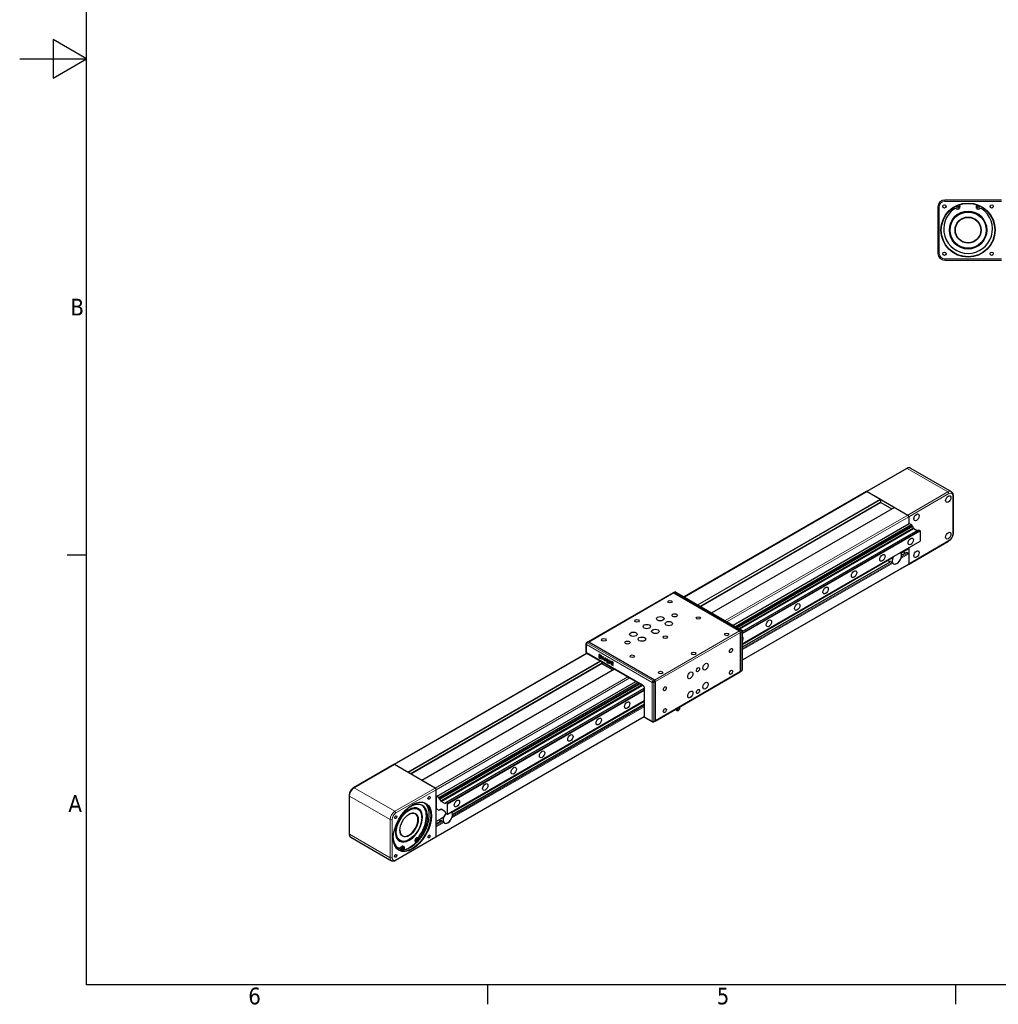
# Model space of a CAD drawing. Header units: millimetres. Extents: x 0 to 4200, y 0 to 2970.
# Tile 1 of 5: x 0 to 1464, y 71 to 1544. Entities that reach past the tile are written whole.
import ezdxf

# ---------------------------------------------------------------- set-up
doc = ezdxf.new("R2010")
doc.units = ezdxf.units.MM
doc.header["$LTSCALE"] = 7
for name, color, linetype, lineweight in [('Bordo (ISO)', 7, 'Continuous', 25), ('Visibile (ISO)', 7, 'Continuous', 25), ('Visibile sottile (ISO)', 7, 'Continuous', 13)]:
    doc.layers.add(name, color=color, linetype=linetype, lineweight=lineweight)
doc.styles.add('Testo nota (ISO)', font='tahoma.ttf')

# ---------------------------------------------------------------- blocks, each defined once
blk = doc.blocks.new('Bordi Bordo di default')
at = {"layer": 'Bordo (ISO)'}
for p, q in [((10, 74.25), (7.1, 74.25)), ((70, 10), (70, 7.1)), ((140, 10), (140, 7.1))]:
    blk.add_line(p, q, dxfattribs=at)
at = {"layer": 'Bordo (ISO)', "flags": 128}
for points in [[(10, 10), (10, 287), (410, 287), (410, 10), (10, 10)], [(0, 148.5), (10, 148.5), (5, 151.39), (5, 145.61), (10, 148.5)]]:
    blk.add_lwpolyline(points, dxfattribs=at)
at = {"layer": 'Bordo (ISO)', "char_height": 2.5, "attachment_point": 7, "style": 'Testo nota (ISO)'}
for s, insert in [('B', (7.59, 110.12)), ('A', (7.29, 35.88)), ('6', (34.2, 7.05)), ('5', (104.27, 7.05))]:
    blk.add_mtext(s, dxfattribs=dict(at, insert=insert))

msp = doc.modelspace()

# ---------------------------------------------------------------- linework, layer by layer
at = {"layer": 'Visibile (ISO)'}
for p, q in [((1468.7, 1273.9), (1383.7, 1273.9)), ((1405.2, 1266.5), (1406.2, 1264.4)), ((1431.2, 1264.4), (1432.2, 1266.5)), ((1373.7, 1263.9), (1373.7, 1193.9)), ((1383.7, 1183.9), (1468.7, 1183.9)), ((1266.7, 837.8), (1326.8, 872.5)), ((1332.8, 872.9), (1393.6, 837.8)), ((1266.7, 837.8), (994, 680.4)), ((1267.7, 837.7), (1328.5, 802.6)), ((1267.7, 837.7), (1287.5, 826.3)), ((1287.8, 825.7), (1287.8, 822)), ((1396.3, 832.4), (1396.3, 775.3)), ((1308.5, 814.1), (1035.5, 656.5)), ((1288.2, 821.4), (1304.7, 811.9)), ((1308.7, 814), (1328.5, 802.6)), ((1329.9, 800.2), (1329.9, 789.8)), ((1329.9, 800.2), (1329.9, 789.8)), ((1067.3, 638.1), (1330.8, 790.3)), ((1070.6, 636.2), (1334.1, 788.4)), ((1072.5, 635.1), (1334.8, 786.6)), ((1073.4, 634.6), (1335.8, 786)), ((1076.2, 633), (1337.1, 783.7)), ((1077.3, 632.4), (1337.5, 782.6)), ((1080.9, 628.5), (1344.7, 780.8)), ((1330.8, 790.3), (1334.1, 788.4)), ((1334.1, 788.4), (1334.8, 786.6)), ((1334.8, 786.6), (1335.8, 786)), ((1337.1, 783.7), (1337.5, 782.6)), ((1337.5, 782.6), (1342.7, 779.7)), ((1344.7, 780.8), (1346.7, 779.7)), ((1080.9, 628.5), (1343.4, 780.1)), ((1080.9, 626.2), (1346.7, 779.7)), ((1080.9, 625.4), (1347.1, 779.1)), ((1346.7, 779.7), (1347.1, 779.1)), ((1347.1, 779.1), (1347.1, 763.9)), ((1080.9, 610.2), (1347.1, 763.9)), ((1329.7, 752.3), (1318.5, 745.9)), ((1329.5, 729), (1389.6, 763.7)), ((1329.9, 754), (1329.9, 729.9)), ((1329.9, 754), (1329.9, 752.8)), ((1305.7, 738.5), (1080.9, 608.7)), ((1326.9, 746.9), (1319.3, 742.5)), ((1322.2, 748), (1323.9, 745.2)), ((1327.4, 746.9), (1329.2, 745.9)), ((1329.9, 744.6), (1329.9, 729.9)), ((1302.9, 733), (1080.9, 604.9)), ((1329.5, 729), (1080.9, 585.5)), ((1300.1, 734), (1302.3, 732.7)), ((1305.1, 731.9), (1303.3, 732.9)), ((977.5, 686.4), (850.2, 612.9)), ((979.6, 687.6), (977.5, 686.4)), ((978.5, 686.3), (1076.8, 629.5)), ((1076.8, 629.5), (978.5, 686.3)), ((981.6, 687.6), (1079.9, 630.8)), ((875.3, 627.4), (875.4, 627.4)), ((1078.2, 569.1), (1078.2, 627.1)), ((1078.2, 569.1), (1078.2, 627.1)), ((1080.9, 629.1), (1080.9, 571.1)), ((847.1, 609.9), (847.1, 598.1)), ((850.2, 612.9), (848.1, 611.7)), ((949.5, 556), (851.2, 612.8)), ((949.5, 556), (851.2, 612.8)), ((848.3, 596.2), (559.6, 429.6)), ((848.1, 596.3), (932.2, 547.8)), ((866.8, 594.4), (866.4, 594.2)), ((866.4, 594.2), (866.4, 593.5)), ((869, 592.7), (866.4, 594.2)), ((866.4, 593.5), (869, 592)), ((866.8, 592.6), (866.4, 592.4)), ((866.4, 592.4), (866.4, 589.7)), ((869, 590.9), (866.4, 592.4)), ((866.4, 589.7), (869, 588.3)), ((869.4, 592.9), (866.8, 594.4)), ((869.4, 591.1), (866.8, 592.6)), ((866.9, 591.4), (869, 590.2)), ((866.9, 590.1), (866.9, 591.4)), ((867.3, 590.3), (866.9, 590.1)), ((869, 588.9), (866.9, 590.1)), ((867.3, 590.3), (867.3, 591.2)), ((869.4, 589.1), (867.3, 590.3)), ((869.4, 592.9), (869, 592.7)), ((869, 592), (869, 592.7)), ((869.4, 592.2), (869, 592)), ((869.4, 591.1), (869, 590.9)), ((869, 590.2), (869, 590.9)), ((869.4, 590.4), (869, 590.2)), ((869.4, 589.1), (869, 588.9)), ((869.4, 592.2), (869.4, 592.9)), ((869.4, 590.4), (869.4, 591.1)), ((869.4, 588.5), (869.4, 589.1)), ((869.9, 592.5), (869.6, 592.3)), ((869.6, 592.3), (871, 587.1)), ((870.2, 592), (869.6, 592.3)), ((870.5, 592.2), (869.9, 592.5)), ((870.5, 592.2), (870.2, 592)), ((871.3, 588), (870.2, 592)), ((871.5, 588.6), (870.5, 592.2)), ((872.4, 590.7), (871.3, 588)), ((871.5, 586.8), (873, 590.4)), ((871.9, 587), (873.3, 590.6)), ((872.7, 590.9), (872.4, 590.7)), ((873, 590.4), (872.4, 590.7)), ((873.3, 590.6), (872.7, 590.9)), ((873.3, 590.6), (873, 590.4)), ((875.7, 589.2), (875.3, 589)), ((875.3, 589), (875.3, 588.4)), ((869, 588.3), (869, 588.9)), ((869.4, 588.5), (869, 588.3)), ((871, 587.1), (871.5, 586.8)), ((871.4, 582.9), (871.4, 580.3)), ((871.4, 580.3), (887.5, 571)), ((871.9, 587), (871.5, 586.8)), ((873.9, 588), (873.6, 587.8)), ((874.1, 587.5), (873.6, 587.8)), ((874.5, 587.7), (873.9, 588)), ((874.5, 587.7), (874.1, 587.5)), ((876.9, 584.7), (876.5, 584.5)), ((878.7, 587.5), (878.3, 587.3)), ((878.3, 587.3), (878.3, 582.9)), ((878.9, 587), (878.3, 587.3)), ((878.3, 582.9), (880.9, 581.4)), ((879.2, 587.2), (878.7, 587.5)), ((879.2, 587.2), (878.9, 587)), ((878.9, 583.2), (878.9, 587)), ((879.2, 583.4), (878.9, 583.2)), ((880.9, 582.1), (878.9, 583.2)), ((879.2, 583.4), (879.2, 587.2)), ((881.3, 582.3), (879.2, 583.4)), ((881.1, 586.1), (880.7, 585.9)), ((880.7, 585.9), (882.2, 580.6)), ((881.4, 585.5), (880.7, 585.9)), ((881.3, 582.3), (880.9, 582.1)), ((880.9, 581.4), (880.9, 582.1)), ((881.3, 581.6), (880.9, 581.4)), ((881.7, 585.7), (881.1, 586.1)), ((881.3, 581.6), (881.3, 582.3)), ((881.7, 585.7), (881.4, 585.5)), ((882.5, 581.6), (881.4, 585.5)), ((882.7, 582.2), (881.7, 585.7)), ((882.2, 580.6), (882.7, 580.3)), ((883.5, 584.3), (882.5, 581.6)), ((882.7, 580.3), (884.2, 583.9)), ((883.1, 580.5), (882.7, 580.3)), ((883.1, 580.5), (884.5, 584.1)), ((883.9, 584.5), (883.5, 584.3)), ((884.2, 583.9), (883.5, 584.3)), ((884.5, 584.1), (883.9, 584.5)), ((884.5, 584.1), (884.2, 583.9)), ((885.4, 583.6), (885, 583.4)), ((885, 583.4), (885, 581)), ((887.6, 581.9), (885, 583.4)), ((885, 581), (887.6, 579.5)), ((885.4, 579.9), (885, 579.7)), ((885, 579.7), (885, 579)), ((887.6, 578.2), (885, 579.7)), ((885, 579), (887.6, 577.5)), ((888, 582.1), (885.4, 583.6)), ((888, 578.4), (885.4, 579.9)), ((885.6, 582.4), (887.6, 581.3)), ((885.6, 581.3), (885.6, 582.4)), ((885.9, 581.5), (885.6, 581.3)), ((887.6, 580.1), (885.6, 581.3)), ((885.9, 581.5), (885.9, 582.2)), ((888, 580.3), (885.9, 581.5)), ((888, 582.1), (887.6, 581.9)), ((887.6, 581.3), (887.6, 581.9)), ((888, 581.5), (887.6, 581.3)), ((888, 580.3), (887.6, 580.1)), ((887.6, 579.5), (887.6, 580.1)), ((888, 579.7), (887.6, 579.5)), ((888, 578.4), (887.6, 578.2)), ((887.6, 577.5), (887.6, 578.2)), ((888, 577.7), (887.6, 577.5)), ((888, 581.5), (888, 582.1)), ((888, 579.7), (888, 580.3)), ((888, 577.7), (888, 578.4)), ((889.7, 572.3), (601.5, 405.9)), ((950.5, 494.7), (1077.8, 568.2)), ((1079.9, 569.4), (1077.8, 568.2)), ((623.7, 382), (921.5, 554)), ((627, 380.1), (924.8, 552.1)), ((627.7, 378.3), (926.7, 551)), ((628.6, 377.8), (927.7, 550.4)), ((630, 375.4), (930.4, 548.8)), ((630.4, 374.4), (931.5, 548.2)), ((950.9, 495.6), (950.9, 553.6)), ((950.9, 495.6), (950.9, 553.6)), ((636.2, 371.8), (934.1, 543.8)), ((637.6, 372.6), (934.1, 543.7)), ((639.6, 371.4), (934.1, 541.4)), ((640, 370.8), (934.1, 540.6)), ((934.1, 544.6), (934.1, 501.7)), ((640, 355.6), (934.1, 525.4)), ((934.1, 523.9), (646.8, 358.1)), ((934.1, 520.1), (647.6, 354.7)), ((934.3, 500.8), (622.4, 320.8)), ((982, 511.2), (981.2, 512.4)), ((986.3, 511.2), (987.1, 512.4)), ((935.1, 500), (946.4, 493.5)), ((950.5, 494.7), (948.4, 493.5)), ((559.6, 429.6), (499.5, 394.9)), ((621.4, 394.4), (560.6, 429.5)), ((580.4, 418), (560.6, 429.5)), ((621.4, 394.4), (601.6, 405.8)), ((492.8, 383.3), (492.8, 326.2)), ((622.8, 321.7), (622.8, 391.9)), ((622.8, 377.2), (622.8, 391.9)), ((623.7, 382), (622.8, 381.5)), ((622.8, 381.5), (622.8, 364.7)), ((622.8, 344.6), (622.8, 369.1)), ((627, 380.1), (623.7, 382)), ((627.7, 378.3), (627, 380.1)), ((628.6, 377.8), (627.7, 378.3)), ((630.4, 374.4), (630, 375.4)), ((635.9, 371.2), (630.4, 374.4)), ((636.2, 371.8), (635.9, 371.2)), ((639.6, 371.4), (637.6, 372.6)), ((640, 370.8), (639.6, 371.4)), ((640, 355.6), (640, 370.8)), ((595.9, 363.3), (595.6, 363.5)), ((622.8, 364.7), (623.7, 363.3)), ((623.7, 363.3), (627, 361.3)), ((627, 361.3), (627.7, 362.3)), ((627, 361.3), (628.2, 362)), ((627.7, 362.3), (628.6, 361.8)), ((628.6, 361.8), (630, 362.5)), ((630, 362.5), (630.4, 363.1)), ((630, 362.5), (630.7, 362.9)), ((630.4, 363.1), (635.9, 360)), ((635.9, 360), (636.2, 358.9)), ((637.6, 356.6), (639.6, 355.4)), ((639.6, 355.4), (640, 355.6)), ((601.6, 350.3), (601.6, 350.7)), ((633.9, 350.6), (622.8, 344.2)), ((631.1, 345.2), (622.8, 340.4)), ((630.6, 344.9), (628.4, 346.1)), ((633.3, 344.1), (631.5, 345.1)), ((622.8, 321.7), (622.8, 336.4)), ((495.5, 320.8), (556.3, 285.7)), ((622.4, 320.8), (562.3, 286.1)), ((568.4, 315.6), (568.1, 315.8)), ((582.5, 317.2), (582.2, 317)), ((592.7, 312.9), (591.5, 315.3)), ((593.4, 312.5), (592.7, 312.9)), ((593.2, 314.3), (593.9, 312.9)), ((575.1, 306.6), (573.3, 307.6)), ((574.9, 301.9), (575.5, 304.1))]:
    msp.add_line(p, q, dxfattribs=at)
for centre, radius in [((1418.7, 1228.9), 40.5), ((1418.7, 1228.9), 40), ((1383.3, 1264.2), 2.46), ((1454, 1264.2), 2.46), ((1418.7, 1228.9), 27.5), ((1418.7, 1228.9), 27), ((1403.4, 1263.1), 1.5), ((1433.9, 1263.1), 1.5), ((1418.7, 1228.9), 19.5), ((1418.7, 1228.9), 19), ((1383.3, 1193.5), 2.46), ((1454, 1193.5), 2.46)]:
    msp.add_circle(centre, radius, dxfattribs=at)
for centre, radius, start, end in [((1383.7, 1263.9), 10, 90, 180), ((1418.7, 1230.6), 36.5, 124.221, 55.779), ((1399.8, 1258.3), 3, 53.2631, 124.221), ((1403.4, 1263.1), 3, 233.2631, 23.9975), ((1433.9, 1263.1), 3, 156.0025, 306.7369), ((1437.5, 1258.3), 3, 55.779, 126.7369), ((1383.7, 1193.9), 10, 180, 270), ((980.6, 685.9), 2, 60, 120), ((1078.9, 629.1), 2, 0, 60), ((849.1, 609.9), 2, 120, 180), ((849.1, 598.1), 2, 180, 240), ((1078.9, 571.1), 2, 300, 0), ((936.1, 501.7), 2, 180, 240), ((947.4, 495.2), 2, 240, 300)]:
    msp.add_arc(centre, radius, start, end, dxfattribs=at)
for centre, major_axis, ratio, start_param, end_param in [((1267.7, 836.1), (-1, 1.73), 0.57735, 5.497787, 6.283185), ((1267.7, 836.1), (-1, 1.73), 0.57735, 5.497787, 6.283185), ((1287.5, 825.9), (0.25, -0.433), 0.57735, 0.785398, 2.356194), ((1288.2, 821.8), (0.25, -0.433), 0.57735, 3.926991, 5.497787), ((1308.7, 813.6), (-0.25, 0.433), 0.57735, 5.497787, 6.283185), ((1328.5, 801), (1, -1.73), 0.57735, 0.785398, 2.356194), ((1328.5, 801), (1, -1.73), 0.57735, 0.785398, 2.356194), ((1337.5, 785.4), (1.23, -2.12), 0.57735, 4.132516, 5.315186), ((1343, 782.2), (1.22, -2.12), 0.57735, 5.680389, 5.703313), ((1329.2, 753.2), (0.5, -0.866), 0.57735, 0, 0.785398), ((1312.2, 738.5), (5, 8.66), 0.57735, 1.655171, 6.19881), ((1312.2, 738.5), (5, 8.66), 0.57735, 1.655171, 1.832596), ((1312.2, 738.5), (-5, -8.66), 0.57735, 6.021386, 8.115781), ((1312.2, 738.5), (5, 8.66), 0.57735, 6.021386, 6.19881), ((1327.4, 746.1), (-0.5, 0.866), 0.57735, 5.497787, 6.283185), ((1329.2, 745), (0.5, -0.866), 0.57735, 0.785398, 2.356194), ((1300.1, 745.5), (7.1, -12.2), 0.57735, 5.393027, 5.497787), ((1328.5, 730.8), (1, -1.73), 0.57735, 0, 0.785398), ((1328.5, 730.8), (1, -1.73), 0.57735, 0, 0.785398), ((978.5, 684.6), (-1, 1.73), 0.57735, 5.497787, 6.283185), ((978.5, 684.6), (-1, 1.73), 0.57735, 5.497787, 6.283185), ((874.7, 625.4), (1.13, 1.95), 0.57735, 0.392539, 1.232918), ((1076.8, 627.9), (-1, 1.73), 0.57735, 3.926991, 5.497787), ((1076.8, 627.9), (-1, 1.73), 0.57735, 3.926991, 5.497787), ((1078.4, 616.3), (2.8, 4.85), 0.57735, 4.620195, 6.37538), ((1078.4, 616.3), (2.8, 4.85), 0.57735, 4.620195, 6.37538), ((851.2, 611.1), (-1, 1.73), 0.57735, 5.497787, 6.283185), ((851.2, 611.1), (-1, 1.73), 0.57735, 5.497787, 6.283185), ((875.3, 586.8), (-1.14, 2.34), 0.573274, 0.869155, 5.581547), ((875.7, 587), (-1.14, 2.34), 0.573274, 3.18318, 5.581547), ((875.3, 586.8), (-0.73, 1.63), 0.568713, 0.906871, 5.619273), ((875.7, 587), (-0.73, 1.63), 0.568713, 0.906871, 3.000084), ((1076.8, 569.9), (1, -1.73), 0.57735, 0, 0.785398), ((1076.8, 569.9), (1, -1.73), 0.57735, 0, 0.785398), ((949.5, 554.4), (1, -1.73), 0.57735, 0.785398, 2.356194), ((949.5, 554.4), (-1, 1.73), 0.57735, 3.926991, 5.497787), ((984.1, 513.1), (3.25, 0), 0.57735, 3.540113, 6.149966), ((984.1, 511.7), (-2.31, 0), 0.57735, 0.392539, 2.749053), ((984.1, 515.1), (2.71, 0), 0.57735, 4.409257, 6.218452), ((949.5, 496.4), (1, -1.73), 0.57735, 0, 0.785398), ((949.5, 496.4), (1, -1.73), 0.57735, 0, 0.785398), ((560.6, 427.8), (-1, 1.73), 0.57735, 5.497787, 6.283185), ((560.6, 427.8), (-1, 1.73), 0.57735, 5.497787, 6.283185), ((621.4, 392.7), (-1, 1.73), 0.57735, 3.926991, 5.497787), ((621.4, 392.7), (-1, 1.73), 0.57735, 3.926991, 5.497787), ((587.1, 336.6), (20, 34.6), 0.57735, 2.362425, 7.062353), ((584.4, 338.2), (20, 34.6), 0.57735, 3.209704, 6.215074), ((584.4, 336.7), (18.2, 31.6), 0.57735, 4.524261, 7.397993), ((582.6, 337.8), (18.2, 31.6), 0.57735, 4.524261, 6.234734), ((630.3, 377.2), (-1.22, 2.12), 0.57735, 0.990924, 2.173593), ((635.9, 374), (1.22, -2.12), 0.57735, 5.680389, 6.863058), ((582.2, 339.5), (9.5, 16.5), 0.57735, 2.369267, 7.055511), ((582.2, 339.5), (13.8, 23.8), 0.57735, 5.497787, 7.511582), ((630.3, 360.4), (-1.23, 2.12), 0.57735, 5.680389, 6.863058), ((640.5, 350.7), (-5, -8.66), 0.57735, 4.335859, 9.340403), ((640.5, 350.7), (5, 8.66), 0.57735, 1.194267, 1.832596), ((635.9, 357.2), (1.22, -2.12), 0.57735, 0.990924, 2.173593), ((640.5, 350.7), (5, 8.66), 0.57735, 6.021386, 6.19881), ((582.2, 339.5), (-13.8, -23.8), 0.57735, 5.054789, 7.068583), ((628.4, 357.7), (7.1, -12.2), 0.57735, 5.393027, 5.497787), ((640.5, 350.7), (-5, -8.66), 0.57735, 6.021386, 8.115781), ((584.4, 336.7), (-18.2, -31.6), 0.57735, 5.6805, 6.471314), ((582.5, 339.3), (20.9, 36.2), 0.57735, 3.667564, 4.275733), ((593.4, 317.4), (-1.5, -2.6), 0.57735, 3.285811, 5.916622), ((595.2, 316.4), (1.5, 2.6), 0.57735, 0.144218, 2.77503), ((595.9, 322.8), (-1.5, -2.6), 0.57735, 0.144218, 1.382668), ((597.7, 321.8), (-1.5, -2.6), 0.57735, 0.144218, 1.382668), ((621.4, 322.5), (1, -1.73), 0.57735, 0, 0.785398), ((621.4, 322.5), (1, -1.73), 0.57735, 0, 0.785398), ((582.6, 337.8), (-18.3, -31.6), 0.57735, 0.048451, 0.188128), ((569.3, 307.5), (-1.5, -2.6), 0.57735, 0.188128, 1.426578), ((571.1, 306.4), (-1.5, -2.6), 0.57735, 0.188128, 1.426578), ((571.8, 305), (1.5, 2.6), 0.57735, 0, 1.426578), ((573.6, 304), (1.5, 2.6), 0.57735, 5.078952, 7.709763)]:
    msp.add_ellipse(centre, major_axis=major_axis, ratio=ratio, start_param=start_param, end_param=end_param, dxfattribs=at)
for centre, major_axis in [((1389, 826.6), (2.8, 4.85)), ((1341.5, 799.2), (2.8, 4.85)), ((1332.9, 763.3), (-2.8, -4.85)), ((1332.9, 763.3), (-2.8, -4.85)), ((1389, 771.8), (2.8, 4.85)), ((1290.5, 738.8), (-2.8, -4.85)), ((1290.5, 738.8), (-2.8, -4.85)), ((1341.5, 744.3), (2.8, 4.85)), ((1248.1, 714.3), (-2.8, -4.85)), ((1248.1, 714.3), (-2.8, -4.85)), ((1205.6, 689.8), (-2.8, -4.85)), ((1205.6, 689.8), (-2.8, -4.85)), ((972.8, 673.2), (-3.32, 0)), ((1163.2, 665.3), (-2.8, -4.85)), ((1163.2, 665.3), (-2.8, -4.85)), ((958.3, 647.7), (-5.6, 0)), ((958.3, 647.7), (-5.6, 0)), ((979.9, 652.8), (-4, 0)), ((1015.3, 648.7), (-3.32, 0)), ((923.3, 644.6), (-3.32, 0)), ((938.2, 636), (-5.6, 0)), ((938.2, 636), (-5.6, 0)), ((971.1, 640.3), (-5.6, 0)), ((971.1, 640.3), (-5.6, 0)), ((1120.8, 640.8), (-2.8, -4.85)), ((1120.8, 640.8), (-2.8, -4.85)), ((918, 624.4), (-5.6, 0)), ((918, 624.4), (-5.6, 0)), ((930.8, 617.1), (-5.6, 0)), ((930.8, 617.1), (-5.6, 0)), ((950.9, 628.7), (-5.6, 0)), ((950.9, 628.7), (-5.6, 0)), ((965.8, 620.1), (-3.32, 0)), ((1057.7, 624.2), (-3.32, 0)), ((873.8, 616), (-3.32, 0)), ((909.2, 612), (-4, 0)), ((916.3, 591.5), (-3.32, 0)), ((1008.2, 595.6), (-3.32, 0)), ((1064, 600.1), (-1.66, -2.88)), ((1014.6, 571.5), (-1.66, -2.88)), ((1025.9, 576), (-2.8, -4.85)), ((1025.9, 576), (-2.8, -4.85)), ((958.7, 567.1), (-3.32, 0)), ((1003.2, 563), (-2.8, -4.85)), ((1003.2, 563), (-2.8, -4.85)), ((1064, 567.5), (-1.66, -2.88)), ((965.1, 543), (-1.66, -2.88)), ((1025.9, 547.5), (-2.8, -4.85)), ((1025.9, 547.5), (-2.8, -4.85)), ((1003.2, 534.4), (-2.8, -4.85)), ((1003.2, 534.4), (-2.8, -4.85)), ((1014.6, 538.9), (-1.66, -2.88)), ((908.7, 518.4), (-2.8, -4.85)), ((908.7, 518.4), (-2.8, -4.85)), ((965.1, 510.3), (-1.66, -2.88)), ((866.2, 493.9), (-2.8, -4.85)), ((866.2, 493.9), (-2.8, -4.85)), ((823.8, 469.4), (-2.8, -4.85)), ((823.8, 469.4), (-2.8, -4.85)), ((781.4, 444.9), (-2.8, -4.85)), ((781.4, 444.9), (-2.8, -4.85)), ((739, 420.4), (-2.8, -4.85)), ((739, 420.4), (-2.8, -4.85)), ((696.5, 395.9), (-2.8, -4.85)), ((696.5, 395.9), (-2.8, -4.85)), ((587.5, 336.4), (-20.2, -35.1)), ((612.5, 379.7), (-1.23, -2.13)), ((654.1, 371.4), (-2.8, -4.85)), ((654.1, 371.4), (-2.8, -4.85)), ((582.5, 339.3), (13.5, 23.4)), ((582.5, 339.3), (-9.7, -16.9)), ((562.5, 350.8), (-1.23, -2.13)), ((612.5, 322), (-1.23, -2.13)), ((595.2, 316.4), (0.75, 1.3)), ((562.5, 293.1), (-1.23, -2.13)), ((573.6, 304), (0.75, 1.3))]:
    msp.add_ellipse(centre, major_axis=major_axis, ratio=0.57735, dxfattribs=at)
for points, knots in [([(1332.8, 872.9), (1332.4, 873.1), (1332, 873.3), (1331.2, 873.5), (1330.8, 873.6), (1330, 873.6), (1329.6, 873.5), (1328.7, 873.4), (1328.3, 873.2), (1327.6, 872.9), (1327.2, 872.7), (1326.8, 872.5)], [5.4977871, 5.4977871, 5.4977871, 5.4977871, 5.6548668, 5.6548668, 5.8119464, 5.8119464, 5.969026, 5.969026, 6.1261057, 6.1261057, 6.2831853, 6.2831853, 6.2831853, 6.2831853]), ([(1393.6, 837.8), (1394, 837.6), (1394.3, 837.3), (1394.9, 836.7), (1395.2, 836.4), (1395.6, 835.7), (1395.8, 835.3), (1396, 834.5), (1396.1, 834.1), (1396.2, 833.3), (1396.3, 832.8), (1396.3, 832.4)], [0.7853982, 0.7853982, 0.7853982, 0.7853982, 0.9424778, 0.9424778, 1.0995574, 1.0995574, 1.2566371, 1.2566371, 1.4137167, 1.4137167, 1.5707963, 1.5707963, 1.5707963, 1.5707963]), ([(1396.3, 775.3), (1396.3, 774.4), (1396.2, 773.5), (1395.7, 771.7), (1395.4, 770.8), (1394.6, 769.1), (1394.1, 768.3), (1393, 766.7), (1392.4, 766), (1391.1, 764.7), (1390.4, 764.2), (1389.6, 763.7)], [1.570796, 1.570796, 1.570796, 1.570796, 1.884956, 1.884956, 2.199115, 2.199115, 2.513274, 2.513274, 2.827433, 2.827433, 3.141593, 3.141593, 3.141593, 3.141593]), ([(1305.7, 738.5), (1305.7, 738.5), (1305.8, 738.6), (1306, 738.8), (1306.1, 738.9), (1306.1, 739.1)], [0.07696501, 0.07696501, 0.07696501, 0.07696501, 0.11746067, 0.11746067, 0.16026083, 0.16026083, 0.16026083, 0.16026083]), ([(1303.3, 732.9), (1303.2, 733), (1303.1, 733), (1303, 733.1), (1302.9, 733.1), (1302.9, 733), (1302.9, 733), (1302.9, 733)], [0.32584473, 0.32584473, 0.32584473, 0.32584473, 0.36317498, 0.36317498, 0.40050524, 0.40050524, 0.40280975, 0.40280975, 0.40280975, 0.40280975]), ([(1306.1, 730.9), (1306.1, 731), (1306, 731.1), (1305.8, 731.3), (1305.7, 731.4), (1305.5, 731.5), (1305.4, 731.6), (1305.2, 731.8), (1305.1, 731.9), (1305.1, 731.9)], [0.1655839, 0.1655839, 0.1655839, 0.1655839, 0.2083841, 0.2083841, 0.2511842, 0.2511842, 0.2885145, 0.2885145, 0.3258447, 0.3258447, 0.3258447, 0.3258447]), ([(932.2, 547.8), (932.3, 547.7), (932.4, 547.6), (932.7, 547.4), (932.8, 547.3), (933.1, 547), (933.2, 546.9), (933.5, 546.5), (933.6, 546.3), (933.8, 545.8), (933.9, 545.6), (934, 545.2), (934, 545.1), (934.1, 544.8), (934.1, 544.7), (934.1, 544.6)], [4.712389, 4.712389, 4.712389, 4.712389, 4.919113, 4.919113, 5.142574, 5.142574, 5.381629, 5.381629, 5.629603, 5.629603, 5.877268, 5.877268, 6.114931, 6.114931, 6.283185, 6.283185, 6.283185, 6.283185]), ([(987, 515.8), (987, 515.8), (987, 515.8), (987, 515.7), (986.9, 515.5), (986.9, 515.3), (986.9, 515.2), (986.8, 515)], [0.5623436, 0.5623436, 0.5623436, 0.5623436, 0.5685588, 0.5685588, 0.644612, 0.644612, 0.7206652, 0.7206652, 0.7206652, 0.7206652]), ([(987.4, 512.9), (987.4, 513.1), (987.5, 513.4), (987.5, 513.9), (987.4, 514.1), (987.3, 514.6), (987.2, 514.8), (987.1, 515.1), (987, 515.3), (986.9, 515.4)], [0.6521785, 0.6521785, 0.6521785, 0.6521785, 0.7840143, 0.7840143, 0.9158501, 0.9158501, 1.0476858, 1.0476858, 1.1495607, 1.1495607, 1.1495607, 1.1495607]), ([(499.5, 394.9), (498.7, 394.4), (498, 393.9), (496.7, 392.6), (496.1, 391.9), (495, 390.3), (494.5, 389.5), (493.7, 387.8), (493.4, 386.9), (492.9, 385.1), (492.8, 384.2), (492.8, 383.3)], [0, 0, 0, 0, 0.314159, 0.314159, 0.628319, 0.628319, 0.942478, 0.942478, 1.256637, 1.256637, 1.570796, 1.570796, 1.570796, 1.570796]), ([(568.1, 315.8), (566.6, 316.7), (565.4, 318), (563.6, 321.3), (563, 323.3), (562.5, 327.7), (562.6, 330.1), (563.4, 335.2), (564.2, 337.9), (566.2, 343.3), (567.5, 345.9), (570.6, 350.9), (572.3, 353.3), (576.1, 357.4), (578.1, 359.2), (582.2, 362.1), (584.2, 363.2), (588.1, 364.5), (590, 364.8), (593.1, 364.5), (594.4, 364.1), (595.6, 363.5)], [3.926991, 3.926991, 3.926991, 3.926991, 4.272545, 4.272545, 4.59662, 4.59662, 4.910821, 4.910821, 5.225103, 5.225103, 5.540411, 5.540411, 5.856038, 5.856038, 6.171117, 6.171117, 6.485119, 6.485119, 6.800293, 6.800293, 7.068583, 7.068583, 7.068583, 7.068583]), ([(631.5, 345.1), (631.4, 345.2), (631.4, 345.2), (631.2, 345.2), (631.2, 345.2), (631.1, 345.2), (631.1, 345.2), (631.1, 345.2)], [0, 0, 0, 0, 0.03733025, 0.03733025, 0.0746605, 0.0746605, 0.07696501, 0.07696501, 0.07696501, 0.07696501]), ([(634.4, 343.1), (634.3, 343.1), (634.2, 343.2), (634.1, 343.4), (634, 343.5), (633.8, 343.7), (633.7, 343.8), (633.5, 344), (633.4, 344), (633.3, 344.1)], [-0.1602608, -0.1602608, -0.1602608, -0.1602608, -0.1174607, -0.1174607, -0.0746605, -0.0746605, -0.0373303, -0.0373303, 0, 0, 0, 0]), ([(633.9, 350.6), (634, 350.7), (634.1, 350.8), (634.2, 351), (634.3, 351.1), (634.4, 351.2)], [0.40280975, 0.40280975, 0.40280975, 0.40280975, 0.4433054, 0.4433054, 0.48610557, 0.48610557, 0.48610557, 0.48610557]), ([(492.8, 326.2), (492.8, 325.8), (492.9, 325.3), (493, 324.5), (493.1, 324.1), (493.3, 323.3), (493.5, 322.9), (493.9, 322.2), (494.2, 321.9), (494.8, 321.3), (495.1, 321), (495.5, 320.8)], [1.5707963, 1.5707963, 1.5707963, 1.5707963, 1.727876, 1.727876, 1.8849556, 1.8849556, 2.0420352, 2.0420352, 2.1991149, 2.1991149, 2.3561945, 2.3561945, 2.3561945, 2.3561945]), ([(562.3, 286.1), (561.9, 285.9), (561.5, 285.7), (560.8, 285.4), (560.4, 285.2), (559.5, 285.1), (559.1, 285), (558.3, 285), (557.9, 285.1), (557.1, 285.3), (556.7, 285.5), (556.3, 285.7)], [3.1415927, 3.1415927, 3.1415927, 3.1415927, 3.2986723, 3.2986723, 3.4557519, 3.4557519, 3.6128316, 3.6128316, 3.7699112, 3.7699112, 3.9269908, 3.9269908, 3.9269908, 3.9269908])]:
    msp.add_open_spline(points, degree=3, knots=knots, dxfattribs=at)
at = {"layer": 'Visibile sottile (ISO)'}
for p, q in [((1383.7, 1273.9), (1383.7, 1271.9)), ((1383.7, 1271.9), (1468.7, 1271.9)), ((1373.7, 1263.9), (1375.7, 1263.9)), ((1375.7, 1193.9), (1375.7, 1263.9)), ((1373.7, 1193.9), (1375.7, 1193.9)), ((1468.7, 1185.9), (1383.7, 1185.9)), ((1383.7, 1183.9), (1383.7, 1185.9)), ((1267.7, 837.7), (1327.8, 872.4)), ((1327.8, 872.4), (1388.6, 837.3)), ((1267.7, 837.7), (994.6, 680.1)), ((1287.5, 826.3), (1014.4, 668.6)), ((1287.8, 825.7), (1015.1, 668.2)), ((1388.6, 837.3), (1328.5, 802.6)), ((1329.9, 800.2), (1390, 834.9)), ((1395.7, 831.6), (1395.7, 774.4)), ((1287.8, 822), (1018.3, 666.4)), ((1288.2, 821.4), (1019, 666)), ((1308.7, 814), (1035.6, 656.4)), ((1328.5, 802.6), (1055.4, 645)), ((1329.9, 800.2), (1058.3, 643.3)), ((1329.9, 752.8), (1318.4, 746.1)), ((1390, 764.6), (1329.9, 729.9)), ((1306.1, 739.1), (1080.9, 609)), ((1329.9, 744.6), (1318.4, 738)), ((1329.2, 745.9), (1319, 740)), ((1327.4, 746.9), (1319.3, 742.2)), ((1303.3, 732.9), (1080.9, 604.5)), ((1305.1, 731.9), (1080.9, 602.5)), ((1306.1, 730.9), (1080.9, 600.9)), ((1329.9, 729.9), (1080.9, 586.2)), ((851.2, 612.8), (978.5, 686.3)), ((978.5, 686.3), (980.6, 687.5)), ((1078.9, 630.7), (980.6, 687.5)), ((1076.8, 629.5), (949.5, 556)), ((950.9, 553.6), (1078.2, 627.1)), ((1076.8, 629.5), (1078.9, 630.7)), ((1078.2, 627.1), (1080.3, 628.3)), ((1080.3, 570.3), (1080.3, 628.3)), ((847.7, 609.1), (946, 552.4)), ((847.7, 597.3), (847.7, 609.1)), ((851.2, 612.8), (849.1, 611.6)), ((947.4, 554.8), (849.1, 611.6)), ((848.9, 595.9), (560.6, 429.5)), ((931.8, 548.7), (847.7, 597.3)), ((868.7, 584.5), (580.4, 418)), ((869.4, 584.1), (581.1, 417.6)), ((871.4, 581.5), (584.3, 415.8)), ((871.4, 580.7), (585, 415.4)), ((889.9, 572.2), (601.6, 405.8)), ((909.7, 560.8), (621.4, 394.4)), ((1078.2, 569.1), (950.9, 495.6)), ((1078.2, 569.1), (1080.3, 570.3)), ((912.5, 559.2), (622.8, 391.9)), ((946, 552.4), (946, 494.4)), ((949.5, 556), (947.4, 554.8)), ((950.9, 553.6), (948.8, 552.4)), ((948.8, 494.4), (948.8, 552.4)), ((934.6, 500.9), (934.6, 543.8)), ((934.1, 524.3), (646.6, 358.3)), ((934.1, 516.1), (646.6, 350.1)), ((934.1, 517.7), (647.2, 352.1)), ((934.1, 519.8), (647.6, 354.4)), ((934.1, 501.4), (622.8, 321.7)), ((946, 494.4), (934.6, 500.9)), ((950.9, 495.6), (948.8, 494.4)), ((500.5, 394.8), (560.6, 429.5)), ((561.3, 359.7), (500.5, 394.8)), ((621.4, 394.4), (561.3, 359.7)), ((562.7, 357.2), (622.8, 391.9)), ((493.4, 325.4), (493.4, 382.5)), ((493.4, 382.5), (554.2, 347.4)), ((554.2, 347.4), (554.2, 290.3)), ((557.1, 290.3), (557.1, 347.4)), ((634.4, 351.2), (622.8, 344.6)), ((631.5, 345.1), (622.8, 340.1)), ((633.3, 344.1), (622.8, 338)), ((634.4, 343.1), (622.8, 336.4)), ((554.2, 290.3), (493.4, 325.4)), ((622.8, 321.7), (562.7, 287)), ((593.2, 314.3), (591.5, 315.3)), ((596.4, 319.1), (594.7, 320.1)), ((598.9, 320.5), (597.1, 321.5)), ((569.9, 303.7), (568.1, 304.7)), ((572.3, 305.2), (570.6, 306.2))]:
    msp.add_line(p, q, dxfattribs=at)
msp.add_circle((1418.7, 1228.9), 28.5, dxfattribs=at)
for centre, start, end in [((1383.7, 1263.9), 90, 180), ((1383.7, 1193.9), 180, 270)]:
    msp.add_arc(centre, 8, start, end, dxfattribs=at)
for centre, major_axis, start_param, end_param in [((1327.8, 870.8), (-1, 1.73), 5.497787, 6.283185), ((1327.8, 864.3), (5, 8.66), 0, 0.785398), ((1388.6, 829.1), (5, 8.66), 0, 0.785398), ((1388.6, 835.7), (-1, 1.73), 3.926991, 5.497787), ((1390, 828.3), (4, 6.93), 5.497787, 7.068583), ((1394.3, 832.4), (2, 0), 5.497787, 6.283185), ((1390, 771.2), (-4, -6.93), 0.785398, 2.356194), ((1394.3, 775.3), (2, 0), 5.497787, 6.283185), ((1388.6, 765.5), (1, -1.73), 0, 0.785398), ((980.6, 685.9), (-1, 1.73), 5.497787, 6.283185), ((980.6, 685.9), (1, 1.73), 0, 0.785398), ((1078.9, 629.1), (1, 1.73), 0, 0.785398), ((1078.9, 629.1), (-1, 1.73), 3.926991, 5.497787), ((1078.9, 629.1), (2, 0), 5.497787, 6.283185), ((849.1, 609.9), (-2, 0), 0, 0.785398), ((849.1, 609.9), (-1, -1.73), 3.926991, 5.497787), ((849.1, 609.9), (-1, 1.73), 5.497787, 6.283185), ((849.1, 598.1), (-2, 0), 0, 0.785398), ((849.1, 598.1), (-1, -1.73), 5.497787, 6.283185), ((1078.9, 571.1), (1, -1.73), 0, 0.785398), ((1078.9, 571.1), (2, 0), 5.497787, 6.283185), ((933.2, 549.5), (-1, -1.73), 5.497787, 6.283185), ((931.8, 545.4), (-2, 3.46), 3.926991, 5.497787), ((947.4, 553.2), (1, 1.73), 0.785398, 2.356194), ((947.4, 553.2), (-2, 0), 0.785398, 2.356194), ((947.4, 553.2), (-1, 1.73), 3.926991, 5.497787), ((936.1, 544.6), (-2, 0), 0, 0.785398), ((936.1, 501.7), (-2, 0), 0, 0.785398), ((936.1, 501.7), (-1, -1.73), 5.497787, 6.283185), ((947.4, 495.2), (-1, -1.73), 5.497787, 6.283185), ((947.4, 495.2), (2, 0), 3.926991, 5.497787), ((947.4, 495.2), (1, -1.73), 0, 0.785398), ((494.8, 383.3), (-2, 0), 0, 0.785398), ((500.5, 386.6), (5, 8.66), 0.785398, 2.356194), ((500.5, 393.1), (-1, 1.73), 5.497787, 6.283185), ((561.3, 351.5), (-5, -8.66), 3.926991, 5.497787), ((562.7, 350.7), (4, 6.93), 0.785398, 2.356194), ((561.3, 358), (-1, 1.73), 3.926991, 5.497787), ((555.6, 348.2), (-2, 0), 0.785398, 2.356194), ((494.8, 326.2), (-2, 0), 0, 0.785398), ((500.5, 329.5), (-5, -8.66), 5.497787, 6.283185), ((555.6, 291.1), (-2, 0), 0.785398, 2.356194), ((561.3, 294.3), (-5, -8.66), 5.497787, 6.283185), ((562.7, 293.5), (-4, -6.93), 5.497787, 7.068583), ((561.3, 287.8), (1, -1.73), 0, 0.785398)]:
    msp.add_ellipse(centre, major_axis=major_axis, ratio=0.57735, start_param=start_param, end_param=end_param, dxfattribs=at)
msp.add_ellipse((582.5, 339.3), major_axis=(-14.2, -24.7), ratio=0.57735, dxfattribs=at)

# ---------------------------------------------------------------- block references
at = {"xscale": 10, "yscale": 10, "zscale": 10}
msp.add_blockref('Bordi Bordo di default', (0, 0), dxfattribs=at)

doc.saveas('drawing.dxf')
